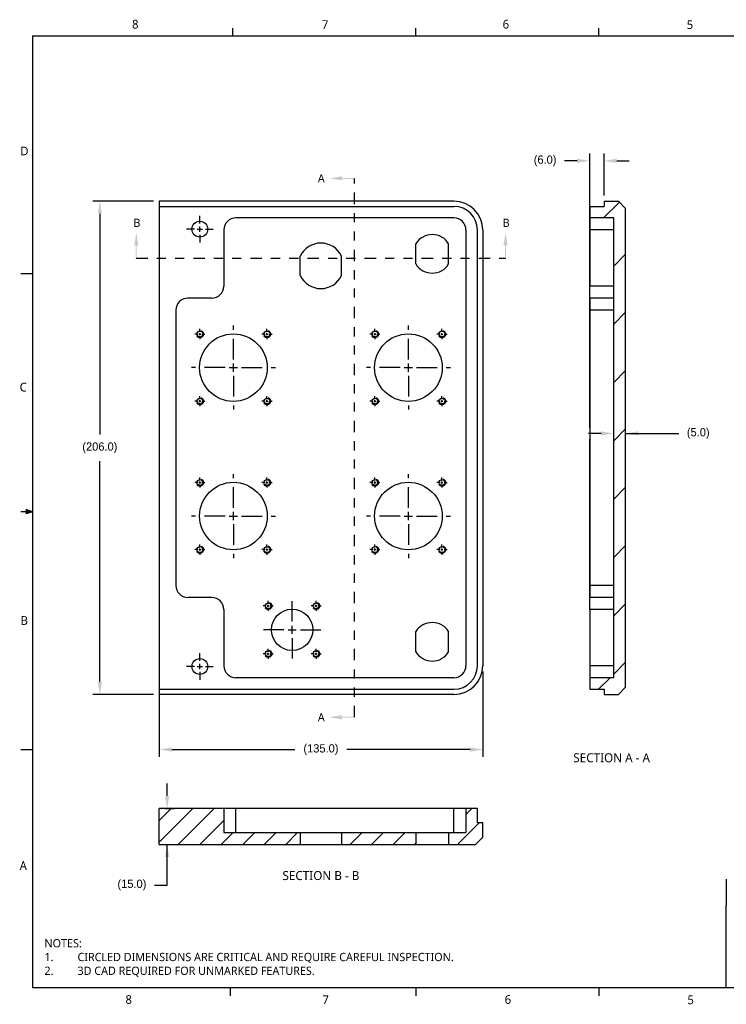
# Model space of a CAD drawing. Extents: x 0.3 to 17, y 0.1 to 10.9.
# Tile 1 of 2: x 0.3 to 8, y 0.1 to 10.9. Entities that reach past the tile are written whole.
import ezdxf

# ---------------------------------------------------------------- set-up
doc = ezdxf.new("R2010")
doc.units = 0
doc.header["$LTSCALE"] = 0.5
doc.header["$MEASUREMENT"] = 0
doc.header["$PDMODE"] = 33
doc.header["$PDSIZE"] = 0.03937
for name, pattern in [('CENTER', [0.72, 0.45, -0.09, 0.09, -0.09]), ('HIDDEN', [0.15, 0.1, -0.05]), ('ONS_PHANTOM', [0.5, 0.25, -0.05, 0.05, -0.05, 0.05, -0.05])]:
    doc.linetypes.add(name, pattern=pattern)
doc.layers.get('DEFPOINTS').update_dxf_attribs({"linetype": 'CONTINUOUS'})
for name, color, linetype in [('ANNOTATION_TEXT', 7, 'CONTINUOUS'), ('BORDER_FRAME', 7, 'CONTINUOUS'), ('CENTERMARKS', 7, 'CONTINUOUS'), ('SECTION_CUTTING_LINE', 7, 'ONS_PHANTOM'), ('SKETCHED_GEOMETRY', 7, 'CONTINUOUS'), ('SURFACE_THREAD_SYMBOLS_ON_', 7, 'HIDDEN'), ('TANGENT_LINES', 7, 'CONTINUOUS'), ('TITLE_BLOCK', 7, 'CONTINUOUS'), ('VIEW_HATCHES', 7, 'CONTINUOUS'), ('VISIBLE', 7, 'CONTINUOUS')]:
    doc.layers.add(name, color=color, linetype=linetype)
doc.styles.add('ONSHAPE-STANDARD', font='NotoSans-Regular.ttf')
doc.styles.add('ONSHAPE-STANDARD-DIMENSION', font='txt')
doc.styles.add('ONSHAPE-STANDARD-NOTESTYLE', font='Noto Sans', dxfattribs={"height": 0.090551})
doc.styles.add('ONSHAPE-STANDARD-VIEW-LABE', font='Noto Sans', dxfattribs={"height": 0.098425})
doc.dimstyles.new('ONSHAPE-STANDARD$0', dxfattribs={"dimtxt": 0.090551, "dimasz": 0.137795, "dimexe": 0.07874, "dimexo": 0.062992, "dimgap": 0.090551, "dimtad": 0, "dimtih": 1, "dimtoh": 1, "dimdec": 1, "dimlfac": 25.4, "dimzin": 7, "dimtxsty": 'ONSHAPE-STANDARD-DIMENSION', "dimcen": 0.09, "dimclrd": 7, "dimclre": 7, "dimclrt": 7, "dimadec": 1, "dimazin": 3, "dimtfac": 1, "dimtdec": 1, "dimtofl": 0, "dimtmove": 0, "dimatfit": 3, "dimtolj": 1, "dimtzin": 7})
pattern_1 = [(45, (-1.34411, 10.51615), (-0.1175937, 0.1175937), [])]

# ---------------------------------------------------------------- blocks, each defined once
blk = doc.blocks.new('*D4')
at = {"layer": 'ANNOTATION_TEXT', "color": 7}
for p, q in [((6.757, 6.422), (6.757, 6.437)), ((6.888, 6.422), (6.888, 6.437)), ((6.619, 6.359), (6.481, 6.359)), ((6.888, 6.359), (7.471, 6.359)), ((7.026, 6.359), (7.164, 6.359))]:
    blk.add_line(p, q, dxfattribs=at)
for points in [[(6.619, 6.336), (6.619, 6.382), (6.757, 6.359)], [(7.026, 6.382), (7.026, 6.336), (6.888, 6.359)]]:
    blk.add_solid(points, dxfattribs=at)
at = {"layer": 'DEFPOINTS', "color": 0}
for p in [(6.757, 6.359), (6.888, 6.359), (6.888, 6.359)]:
    blk.add_point(p, dxfattribs=at)
at = {"layer": 'ANNOTATION_TEXT', "color": 7, "insert": (7.683, 6.359), "char_height": 0.0906, "attachment_point": 5, "style": 'ONSHAPE-STANDARD-DIMENSION'}
blk.add_mtext('\\A1;(5.0)', dxfattribs=at)
blk = doc.blocks.new('*D5')
at = {"layer": 'ANNOTATION_TEXT', "color": 7}
for p, q in [((6.494, 6.421), (6.494, 9.426)), ((6.652, 8.968), (6.652, 9.426)), ((6.357, 9.347), (6.219, 9.347)), ((6.79, 9.347), (6.928, 9.347)), ((6.494, 4.493), (6.494, 6.296))]:
    blk.add_line(p, q, dxfattribs=at)
for points in [[(6.357, 9.324), (6.357, 9.37), (6.494, 9.347)], [(6.79, 9.37), (6.79, 9.324), (6.652, 9.347)]]:
    blk.add_solid(points, dxfattribs=at)
at = {"layer": 'DEFPOINTS', "color": 0}
for p in [(6.494, 9.347), (6.652, 8.905), (6.494, 4.43)]:
    blk.add_point(p, dxfattribs=at)
at = {"layer": 'ANNOTATION_TEXT', "color": 7, "insert": (6.006, 9.347), "char_height": 0.0906, "attachment_point": 5, "style": 'ONSHAPE-STANDARD-DIMENSION'}
blk.add_mtext('\\A1;(6.0)', dxfattribs=at)
blk = doc.blocks.new('*D6')
at = {"layer": 'ANNOTATION_TEXT', "color": 7}
for p, q in [((1.867, 2.386), (1.867, 2.524)), ((1.842, 2.248), (1.946, 2.248)), ((1.842, 1.855), (1.946, 1.855)), ((1.867, 1.409), (1.867, 1.855)), ((1.729, 1.409), (1.867, 1.409))]:
    blk.add_line(p, q, dxfattribs=at)
for points in [[(1.844, 2.386), (1.89, 2.386), (1.867, 2.248)], [(1.89, 1.717), (1.844, 1.717), (1.867, 1.855)]]:
    blk.add_solid(points, dxfattribs=at)
at = {"layer": 'DEFPOINTS', "color": 0}
for p in [(1.779, 2.248), (1.867, 2.248), (1.779, 1.855)]:
    blk.add_point(p, dxfattribs=at)
at = {"layer": 'ANNOTATION_TEXT', "color": 7, "insert": (1.481, 1.409), "char_height": 0.0906, "attachment_point": 5, "style": 'ONSHAPE-STANDARD-DIMENSION'}
blk.add_mtext('\\A1;(15.0)', dxfattribs=at)
blk = doc.blocks.new('*D7')
at = {"layer": 'ANNOTATION_TEXT', "color": 7}
for p, q in [((1.716, 8.905), (1.052, 8.905)), ((1.13, 8.767), (1.13, 6.348)), ((1.13, 3.636), (1.13, 6.055)), ((1.716, 3.498), (1.052, 3.498))]:
    blk.add_line(p, q, dxfattribs=at)
for points in [[(1.153, 8.767), (1.107, 8.767), (1.13, 8.905)], [(1.107, 3.636), (1.153, 3.636), (1.13, 3.498)]]:
    blk.add_solid(points, dxfattribs=at)
at = {"layer": 'DEFPOINTS', "color": 0}
for p in [(1.13, 8.905), (1.779, 8.905), (1.779, 3.498)]:
    blk.add_point(p, dxfattribs=at)
at = {"layer": 'ANNOTATION_TEXT', "color": 7, "insert": (1.13, 6.202), "char_height": 0.09055, "attachment_point": 5, "style": 'ONSHAPE-STANDARD-DIMENSION'}
blk.add_mtext('\\A1;(206.0)', dxfattribs=at)
blk = doc.blocks.new('*D8')
at = {"layer": 'ANNOTATION_TEXT', "color": 7}
for p, q in [((5.323, 3.75), (5.323, 2.816)), ((1.779, 3.493), (1.779, 2.816)), ((1.917, 2.894), (3.266, 2.894)), ((5.185, 2.894), (3.836, 2.894))]:
    blk.add_line(p, q, dxfattribs=at)
for points in [[(1.917, 2.917), (1.917, 2.871), (1.779, 2.894)], [(5.185, 2.871), (5.185, 2.917), (5.323, 2.894)]]:
    blk.add_solid(points, dxfattribs=at)
at = {"layer": 'DEFPOINTS', "color": 0}
for p in [(5.323, 3.813), (1.779, 3.556), (5.323, 2.894)]:
    blk.add_point(p, dxfattribs=at)
at = {"layer": 'ANNOTATION_TEXT', "color": 7, "insert": (3.551, 2.894), "char_height": 0.09055, "attachment_point": 5, "style": 'ONSHAPE-STANDARD-DIMENSION'}
blk.add_mtext('\\A1;(135.0)', dxfattribs=at)

msp = doc.modelspace()

# ---------------------------------------------------------------- hatches: boundary and pattern name
at = {"layer": 'VIEW_HATCHES'}
h = msp.add_hatch(dxfattribs=at)
h.set_pattern_fill('ANSI31', color=256, scale=3.614093, style=0, pattern_type=2)
h.set_pattern_definition([(45, (-1.77322, 5.41417), (-0.319444, 0.319444), [])])
edge = h.paths.add_edge_path(flags=0)
edge.add_line((6.8095, 3.4982), (6.8882, 3.5769))
edge.add_line((6.8882, 3.5769), (6.8882, 8.8262))
edge.add_line((6.8882, 8.8262), (6.8095, 8.905))
edge.add_line((6.652, 8.905), (6.8095, 8.905))
edge.add_line((6.652, 8.905), (6.652, 8.8472))
edge.add_line((6.4945, 8.8472), (6.652, 8.8472))
edge.add_line((6.4945, 8.8472), (6.4945, 8.7213))
edge.add_line((6.757, 8.7213), (6.4945, 8.7213))
edge.add_line((6.757, 3.6819), (6.757, 8.7213))
edge.add_line((6.757, 3.6819), (6.4945, 3.6819))
edge.add_line((6.4945, 3.6819), (6.4945, 3.5559))
edge.add_line((6.4945, 3.5559), (6.652, 3.5559))
edge.add_line((6.652, 3.5559), (6.652, 3.4982))
edge.add_line((6.652, 3.4982), (6.8095, 3.4982))
h = msp.add_hatch(dxfattribs=at)
h.set_pattern_fill('ANSI31', color=256, scale=1.330421, style=0, pattern_type=2)
h.set_pattern_definition(pattern_1)
edge = h.paths.add_edge_path(flags=0)
edge.add_line((1.7792, 1.8547), (3.3252, 1.8547))
edge.add_line((3.3252, 1.986), (3.3252, 1.8547))
edge.add_line((2.4879, 1.986), (3.3252, 1.986))
edge.add_line((2.4879, 2.2484), (2.4879, 1.986))
edge.add_line((2.4879, 2.2484), (1.7792, 2.2484))
edge.add_line((1.7792, 1.8547), (1.7792, 2.2484))
h = msp.add_hatch(dxfattribs=at)
h.set_pattern_fill('ANSI31', color=256, scale=1.330421, style=0, pattern_type=2)
h.set_pattern_definition(pattern_1)
edge = h.paths.add_edge_path(flags=0)
edge.add_line((5.3226, 2.091), (5.2648, 2.091))
edge.add_line((5.2648, 2.091), (5.2648, 2.2484))
edge.add_line((5.2648, 2.2484), (5.1388, 2.2484))
edge.add_line((5.1388, 2.2484), (5.1388, 1.986))
edge.add_line((4.9499, 1.986), (5.1388, 1.986))
edge.add_line((4.9499, 1.986), (4.9499, 1.8547))
edge.add_line((4.9499, 1.8547), (5.2438, 1.8547))
edge.add_line((5.2438, 1.8547), (5.3226, 1.9335))
edge.add_line((5.3226, 1.9335), (5.3226, 2.091))
h = msp.add_hatch(dxfattribs=at)
h.set_pattern_fill('ANSI31', color=256, scale=1.330421, style=0, pattern_type=2)
h.set_pattern_definition(pattern_1)
edge = h.paths.add_edge_path(flags=0)
edge.add_line((3.7766, 1.986), (4.5903, 1.986))
edge.add_line((3.7766, 1.986), (3.7766, 1.8547))
edge.add_line((3.7766, 1.8547), (4.5903, 1.8547))
edge.add_line((4.5903, 1.986), (4.5903, 1.8547))

# ---------------------------------------------------------------- linework, layer by layer
at = {"layer": 'BORDER_FRAME'}
for p, q in [((2.5875, 10.7165), (2.5875, 10.8028)), ((4.5911, 10.7165), (4.5911, 10.8028)), ((6.5947, 10.7165), (6.5947, 10.8028)), ((0.3928, 10.7165), (0.3928, 0.2823)), ((0.3928, 10.7165), (16.846, 10.7165)), ((0.3924, 8.1073), (0.2652, 8.1073)), ((0.3924, 5.4994), (0.324, 5.5238)), ((0.324, 5.5238), (0.324, 5.4764)), ((0.3924, 5.4994), (0.324, 5.5086)), ((0.3924, 5.4994), (0.2652, 5.4994)), ((0.3924, 5.4994), (0.324, 5.4764)), ((0.3924, 5.4994), (0.324, 5.4889)), ((0.3924, 2.8915), (0.2652, 2.8915)), ((16.846, 0.2823), (0.3928, 0.2823)), ((2.5559, 0.2795), (2.5559, 0.1959)), ((4.5911, 0.2822), (4.5911, 0.1959)), ((6.5947, 0.2822), (6.5947, 0.1959))]:
    msp.add_line(p, q, dxfattribs=at)
at = {"layer": 'CENTERMARKS', "linetype": 'CENTER'}
for p, q in [((2.2254, 8.6585), (2.2254, 8.7451)), ((2.1648, 8.5979), (2.0782, 8.5979)), ((2.2254, 8.5373), (2.2254, 8.4507)), ((2.2861, 8.5979), (2.3727, 8.5979)), ((2.2025, 7.4483), (2.1697, 7.4483)), ((2.2254, 7.4713), (2.2254, 7.5041)), ((2.2484, 7.4483), (2.2812, 7.4483)), ((2.5929, 7.1708), (2.5929, 7.5409)), ((2.9374, 7.4483), (2.9046, 7.4483)), ((2.9604, 7.4713), (2.9604, 7.5041)), ((2.9833, 7.4483), (3.0161, 7.4483)), ((4.1185, 7.4483), (4.0857, 7.4483)), ((4.1415, 7.4713), (4.1415, 7.5041)), ((4.1644, 7.4483), (4.1972, 7.4483)), ((4.5089, 7.1708), (4.5089, 7.5409)), ((4.8534, 7.4483), (4.8206, 7.4483)), ((4.8764, 7.4713), (4.8764, 7.5041)), ((4.8993, 7.4483), (4.9321, 7.4483)), ((2.2254, 7.4253), (2.2254, 7.3925)), ((2.9604, 7.4253), (2.9604, 7.3925)), ((4.1415, 7.4253), (4.1415, 7.3925)), ((4.8764, 7.4253), (4.8764, 7.3925)), ((2.5029, 7.0808), (2.1328, 7.0808)), ((2.6829, 7.0808), (3.053, 7.0808)), ((4.4189, 7.0808), (4.0488, 7.0808)), ((4.5989, 7.0808), (4.969, 7.0808)), ((2.5929, 6.9908), (2.5929, 6.6208)), ((4.5089, 6.9908), (4.5089, 6.6208)), ((2.2025, 6.7134), (2.1697, 6.7134)), ((2.2254, 6.7363), (2.2254, 6.7692)), ((2.2484, 6.7134), (2.2812, 6.7134)), ((2.9374, 6.7134), (2.9046, 6.7134)), ((2.9604, 6.7363), (2.9604, 6.7692)), ((2.9833, 6.7134), (3.0161, 6.7134)), ((4.1185, 6.7134), (4.0857, 6.7134)), ((4.1415, 6.7363), (4.1415, 6.7692)), ((4.1644, 6.7134), (4.1972, 6.7134)), ((4.8534, 6.7134), (4.8206, 6.7134)), ((4.8764, 6.7363), (4.8764, 6.7692)), ((4.8993, 6.7134), (4.9321, 6.7134)), ((2.2254, 6.6904), (2.2254, 6.6576)), ((2.9604, 6.6904), (2.9604, 6.6576)), ((4.1415, 6.6904), (4.1415, 6.6576)), ((4.8764, 6.6904), (4.8764, 6.6576)), ((2.2254, 5.844), (2.2254, 5.8768)), ((2.5929, 5.5435), (2.5929, 5.9136)), ((2.9604, 5.844), (2.9604, 5.8768)), ((4.1415, 5.844), (4.1415, 5.8768)), ((4.5089, 5.5435), (4.5089, 5.9136)), ((4.8764, 5.844), (4.8764, 5.8768)), ((2.2025, 5.821), (2.1697, 5.821)), ((2.2254, 5.798), (2.2254, 5.7652)), ((2.2484, 5.821), (2.2812, 5.821)), ((2.9374, 5.821), (2.9046, 5.821)), ((2.9604, 5.798), (2.9604, 5.7652)), ((2.9833, 5.821), (3.0161, 5.821)), ((4.1185, 5.821), (4.0857, 5.821)), ((4.1415, 5.798), (4.1415, 5.7652)), ((4.1644, 5.821), (4.1972, 5.821)), ((4.8534, 5.821), (4.8206, 5.821)), ((4.8764, 5.798), (4.8764, 5.7652)), ((4.8993, 5.821), (4.9321, 5.821)), ((2.5029, 5.4535), (2.1328, 5.4535)), ((2.6829, 5.4535), (3.053, 5.4535)), ((4.4189, 5.4535), (4.0488, 5.4535)), ((4.5989, 5.4535), (4.969, 5.4535)), ((2.5929, 5.3635), (2.5929, 4.9935)), ((4.5089, 5.3635), (4.5089, 4.9935)), ((2.2025, 5.0861), (2.1697, 5.0861)), ((2.2254, 5.1091), (2.2254, 5.1419)), ((2.2484, 5.0861), (2.2812, 5.0861)), ((2.9374, 5.0861), (2.9046, 5.0861)), ((2.9604, 5.1091), (2.9604, 5.1419)), ((2.9833, 5.0861), (3.0161, 5.0861)), ((4.1185, 5.0861), (4.0857, 5.0861)), ((4.1415, 5.1091), (4.1415, 5.1419)), ((4.1644, 5.0861), (4.1972, 5.0861)), ((4.8534, 5.0861), (4.8206, 5.0861)), ((4.8764, 5.1091), (4.8764, 5.1419)), ((4.8993, 5.0861), (4.9321, 5.0861)), ((2.2254, 5.0631), (2.2254, 5.0303)), ((2.9604, 5.0631), (2.9604, 5.0303)), ((4.1415, 5.0631), (4.1415, 5.0303)), ((4.8764, 5.0631), (4.8764, 5.0303)), ((2.9505, 4.4693), (2.9177, 4.4693)), ((2.9735, 4.4923), (2.9735, 4.5251)), ((2.9735, 4.4463), (2.9735, 4.4135)), ((2.9964, 4.4693), (3.0292, 4.4693)), ((3.2359, 4.2968), (3.2359, 4.5232)), ((3.4754, 4.4693), (3.4426, 4.4693)), ((3.4984, 4.4923), (3.4984, 4.5251)), ((3.4984, 4.4463), (3.4984, 4.4135)), ((3.5214, 4.4693), (3.5542, 4.4693)), ((3.1459, 4.2068), (2.9196, 4.2068)), ((3.2359, 4.1168), (3.2359, 3.8904)), ((3.3259, 4.2068), (3.5523, 4.2068)), ((2.9735, 3.9673), (2.9735, 4.0001)), ((3.4984, 3.9673), (3.4984, 4.0001)), ((2.2254, 3.8659), (2.2254, 3.9525)), ((2.9505, 3.9444), (2.9177, 3.9444)), ((2.9735, 3.9214), (2.9735, 3.8886)), ((2.9964, 3.9444), (3.0292, 3.9444)), ((3.4754, 3.9444), (3.4426, 3.9444)), ((3.4984, 3.9214), (3.4984, 3.8886)), ((3.5214, 3.9444), (3.5542, 3.9444)), ((2.1648, 3.8052), (2.0782, 3.8052)), ((2.2861, 3.8052), (2.3727, 3.8052)), ((2.2254, 3.7446), (2.2254, 3.658))]:
    msp.add_line(p, q, dxfattribs=at)
at = {"layer": 'CENTERMARKS', "linetype": 'CONTINUOUS'}
for p, q in [((2.1951, 8.5979), (2.2558, 8.5979)), ((2.2254, 8.5676), (2.2254, 8.6282)), ((2.214, 7.4483), (2.2369, 7.4483)), ((2.2254, 7.4368), (2.2254, 7.4598)), ((2.9489, 7.4483), (2.9718, 7.4483)), ((2.9604, 7.4368), (2.9604, 7.4598)), ((4.13, 7.4483), (4.1529, 7.4483)), ((4.1415, 7.4368), (4.1415, 7.4598)), ((4.8649, 7.4483), (4.8878, 7.4483)), ((4.8764, 7.4368), (4.8764, 7.4598)), ((2.5929, 7.0358), (2.5929, 7.1258)), ((4.5089, 7.0358), (4.5089, 7.1258)), ((2.5479, 7.0808), (2.6379, 7.0808)), ((4.4639, 7.0808), (4.5539, 7.0808)), ((2.214, 6.7134), (2.2369, 6.7134)), ((2.2254, 6.7019), (2.2254, 6.7249)), ((2.9489, 6.7134), (2.9718, 6.7134)), ((2.9604, 6.7019), (2.9604, 6.7249)), ((4.13, 6.7134), (4.1529, 6.7134)), ((4.1415, 6.7019), (4.1415, 6.7249)), ((4.8649, 6.7134), (4.8878, 6.7134)), ((4.8764, 6.7019), (4.8764, 6.7249)), ((2.2254, 5.8095), (2.2254, 5.8325)), ((2.9604, 5.8095), (2.9604, 5.8325)), ((4.1415, 5.8095), (4.1415, 5.8325)), ((4.8764, 5.8095), (4.8764, 5.8325)), ((2.214, 5.821), (2.2369, 5.821)), ((2.9489, 5.821), (2.9718, 5.821)), ((4.13, 5.821), (4.1529, 5.821)), ((4.8649, 5.821), (4.8878, 5.821)), ((2.5479, 5.4535), (2.6379, 5.4535)), ((2.5929, 5.4085), (2.5929, 5.4985)), ((4.4639, 5.4535), (4.5539, 5.4535)), ((4.5089, 5.4085), (4.5089, 5.4985)), ((2.214, 5.0861), (2.2369, 5.0861)), ((2.2254, 5.0746), (2.2254, 5.0976)), ((2.9489, 5.0861), (2.9718, 5.0861)), ((2.9604, 5.0746), (2.9604, 5.0976)), ((4.13, 5.0861), (4.1529, 5.0861)), ((4.1415, 5.0746), (4.1415, 5.0976)), ((4.8649, 5.0861), (4.8878, 5.0861)), ((4.8764, 5.0746), (4.8764, 5.0976)), ((2.962, 4.4693), (2.985, 4.4693)), ((2.9735, 4.4578), (2.9735, 4.4808)), ((3.4869, 4.4693), (3.5099, 4.4693)), ((3.4984, 4.4578), (3.4984, 4.4808)), ((3.2359, 4.1618), (3.2359, 4.2518)), ((3.1909, 4.2068), (3.2809, 4.2068)), ((2.962, 3.9444), (2.985, 3.9444)), ((2.9735, 3.9329), (2.9735, 3.9558)), ((3.4869, 3.9444), (3.5099, 3.9444)), ((3.4984, 3.9329), (3.4984, 3.9558)), ((2.1951, 3.8052), (2.2558, 3.8052)), ((2.2254, 3.7749), (2.2254, 3.8356))]:
    msp.add_line(p, q, dxfattribs=at)
at = {"layer": 'SECTION_CUTTING_LINE', "color": 7}
for p, q in [((3.9194, 3.2482), (3.9194, 9.155)), ((1.5292, 8.2816), (5.5726, 8.2816))]:
    msp.add_line(p, q, dxfattribs=at)
for points in [[(3.6438, 9.155), (3.7816, 9.132), (3.7816, 9.178)], [(3.7816, 9.1492), (3.9194, 9.1492), (3.7816, 9.1607), (3.9194, 9.1607)], [(1.5292, 8.5572), (1.5063, 8.4194), (1.5522, 8.4194)], [(5.5726, 8.5572), (5.5496, 8.4194), (5.5955, 8.4194)], [(1.5235, 8.4194), (1.5235, 8.2816), (1.535, 8.4194), (1.535, 8.2816)], [(5.5668, 8.4194), (5.5668, 8.2816), (5.5783, 8.4194), (5.5783, 8.2816)], [(3.6438, 3.2482), (3.7816, 3.2252), (3.7816, 3.2711)], [(3.7816, 3.2424), (3.9194, 3.2424), (3.7816, 3.2539), (3.9194, 3.2539)]]:
    msp.add_solid(points, dxfattribs=at)
at = {"layer": 'SURFACE_THREAD_SYMBOLS_ON_'}
for centre in [(2.2254, 7.4483), (2.9604, 7.4483), (4.1415, 7.4483), (4.8764, 7.4483), (2.2254, 6.7134), (2.9604, 6.7134), (4.1415, 6.7134), (4.8764, 6.7134), (2.2254, 5.821), (2.9604, 5.821), (4.1415, 5.821), (4.8764, 5.821), (2.2254, 5.0861), (2.9604, 5.0861), (4.1415, 5.0861), (4.8764, 5.0861), (2.9735, 4.4693), (3.4984, 4.4693), (2.9735, 3.9444), (3.4984, 3.9444)]:
    msp.add_circle(centre, 0.0394, dxfattribs=at)
at = {"layer": 'TANGENT_LINES'}
for p, q in [((6.757, 8.59), (6.4945, 8.59)), ((6.757, 7.9732), (6.4945, 7.9732)), ((6.757, 7.7108), (6.4945, 7.7108)), ((6.757, 4.6924), (6.4945, 4.6924)), ((6.757, 4.4299), (6.4945, 4.4299)), ((6.757, 3.8131), (6.4945, 3.8131)), ((2.6191, 1.986), (2.6191, 2.2484)), ((5.0076, 1.986), (5.0076, 2.2484))]:
    msp.add_line(p, q, dxfattribs=at)
at = {"layer": 'TITLE_BLOCK'}
for p in [(7.9901, 1.4739), (7.9901, 0.2821)]:
    msp.add_line(p, (7.9901, 1.1878), dxfattribs=at)
at = {"layer": 'VISIBLE'}
for p, q in [((5.0076, 8.905), (1.7792, 8.905)), ((1.7792, 8.905), (1.7792, 8.8472)), ((6.652, 8.905), (6.8095, 8.905)), ((6.652, 8.905), (6.652, 8.8472)), ((6.8882, 8.8262), (6.8095, 8.905)), ((1.7792, 8.8472), (1.7792, 3.5559)), ((1.7792, 8.8472), (5.0076, 8.8472)), ((6.4945, 8.8472), (6.4945, 8.7213)), ((6.4945, 8.8472), (6.652, 8.8472)), ((6.8882, 3.5769), (6.8882, 8.8262)), ((5.0076, 8.7213), (2.6191, 8.7213)), ((6.757, 8.7213), (6.4945, 8.7213)), ((6.4945, 8.7213), (6.4945, 8.59)), ((6.757, 3.6819), (6.757, 8.7213)), ((2.4879, 8.59), (2.4879, 7.9732)), ((5.1388, 8.59), (5.1388, 3.8131)), ((5.2648, 3.8131), (5.2648, 8.59)), ((5.3226, 8.59), (5.3226, 3.8131)), ((6.4945, 8.59), (6.4945, 7.9732)), ((4.5903, 8.2166), (4.5903, 8.4385)), ((4.9499, 8.2166), (4.9499, 8.4385)), ((3.3252, 8.0904), (3.3252, 8.3023)), ((3.7766, 8.0904), (3.7766, 8.3023)), ((6.4945, 7.842), (6.4945, 7.9732)), ((2.3567, 7.842), (2.0942, 7.842)), ((6.757, 7.842), (6.4945, 7.842)), ((6.4945, 7.842), (6.4945, 7.7108)), ((1.963, 7.7108), (1.963, 4.6924)), ((6.4945, 7.7108), (6.4945, 4.6924)), ((6.4945, 4.6924), (6.4945, 4.5612)), ((2.3567, 4.5612), (2.0942, 4.5612)), ((6.757, 4.5612), (6.4945, 4.5612)), ((6.4945, 4.4299), (6.4945, 4.5612)), ((2.4879, 4.4299), (2.4879, 3.8131)), ((6.4945, 4.4299), (6.4945, 3.8131)), ((4.5903, 3.9646), (4.5903, 4.1866)), ((4.9499, 3.9646), (4.9499, 4.1866)), ((6.4945, 3.8131), (6.4945, 3.6819)), ((5.0076, 3.6819), (2.6191, 3.6819)), ((6.757, 3.6819), (6.4945, 3.6819)), ((6.4945, 3.6819), (6.4945, 3.5559)), ((6.8095, 3.4982), (6.8882, 3.5769)), ((1.7792, 3.5559), (5.0076, 3.5559)), ((1.7792, 3.5559), (1.7792, 3.4982)), ((5.0076, 3.4982), (1.7792, 3.4982)), ((6.4945, 3.5559), (6.652, 3.5559)), ((6.652, 3.5559), (6.652, 3.4982)), ((6.652, 3.4982), (6.8095, 3.4982)), ((2.4879, 2.2484), (1.7792, 2.2484)), ((1.7792, 1.8547), (1.7792, 2.2484)), ((2.4879, 2.2484), (2.4879, 1.986)), ((2.6191, 2.2484), (2.4879, 2.2484)), ((5.0076, 2.2484), (2.6191, 2.2484)), ((5.1388, 2.2484), (5.0076, 2.2484)), ((5.1388, 2.2484), (5.1388, 1.986)), ((5.2648, 2.2484), (5.1388, 2.2484)), ((5.2648, 2.091), (5.2648, 2.2484)), ((5.3226, 2.091), (5.2648, 2.091)), ((5.3226, 1.9335), (5.3226, 2.091)), ((2.4879, 1.986), (3.3252, 1.986)), ((3.3252, 1.986), (3.3252, 1.8547)), ((3.3252, 1.986), (3.7766, 1.986)), ((3.7766, 1.986), (4.5903, 1.986)), ((3.7766, 1.986), (3.7766, 1.8547)), ((4.5903, 1.986), (4.5903, 1.8547)), ((4.5903, 1.986), (4.9499, 1.986)), ((4.9499, 1.986), (5.1388, 1.986)), ((4.9499, 1.986), (4.9499, 1.8547)), ((1.7792, 1.8547), (3.3252, 1.8547)), ((3.3252, 1.8547), (3.7766, 1.8547)), ((3.7766, 1.8547), (4.5903, 1.8547)), ((4.5903, 1.8547), (4.9499, 1.8547)), ((4.9499, 1.8547), (5.2438, 1.8547)), ((5.2438, 1.8547), (5.3226, 1.9335))]:
    msp.add_line(p, q, dxfattribs=at)
for centre, radius in [((2.2254, 8.5979), 0.0866), ((2.2254, 7.4483), 0.0328), ((2.5929, 7.0808), 0.3701), ((2.9604, 7.4483), 0.0328), ((4.1415, 7.4483), 0.0328), ((4.5089, 7.0808), 0.3701), ((4.8764, 7.4483), 0.0328), ((2.2254, 6.7134), 0.0328), ((2.9604, 6.7134), 0.0328), ((4.1415, 6.7134), 0.0328), ((4.8764, 6.7134), 0.0328), ((2.2254, 5.821), 0.0328), ((2.9604, 5.821), 0.0328), ((4.1415, 5.821), 0.0328), ((4.8764, 5.821), 0.0328), ((2.5929, 5.4535), 0.3701), ((4.5089, 5.4535), 0.3701), ((2.2254, 5.0861), 0.0328), ((2.9604, 5.0861), 0.0328), ((4.1415, 5.0861), 0.0328), ((4.8764, 5.0861), 0.0328), ((2.9735, 4.4693), 0.0328), ((3.2359, 4.2068), 0.2264), ((3.4984, 4.4693), 0.0328), ((2.2254, 3.8052), 0.0866), ((2.9735, 3.9444), 0.0328), ((3.4984, 3.9444), 0.0328)]:
    msp.add_circle(centre, radius, dxfattribs=at)
for centre, radius, start, end in [((5.0076, 8.59), 0.315, 0, 90), ((5.0076, 8.59), 0.2572, 0, 90), ((2.6191, 8.59), 0.1312, 90, 180), ((5.0076, 8.59), 0.1312, 0, 90), ((4.7701, 8.3276), 0.2113, 31.68685, 148.31315), ((3.5509, 8.1963), 0.2493, 25.14125, 154.85875), ((4.7701, 8.3276), 0.2113, 211.68685, 328.31315), ((3.5509, 8.1963), 0.2493, 205.14125, 334.85875), ((2.3567, 7.9732), 0.1312, 270, 0), ((2.0942, 7.7108), 0.1312, 90, 180), ((2.0942, 4.6924), 0.1312, 180, 270), ((2.3567, 4.4299), 0.1312, 0, 90), ((4.7701, 4.0756), 0.2113, 31.68685, 148.31315), ((4.7701, 4.0756), 0.2113, 211.68685, 328.31315), ((2.6191, 3.8131), 0.1312, 180, 270), ((5.0076, 3.8131), 0.2572, 270, 360), ((5.0076, 3.8131), 0.315, 270, 0), ((5.0076, 3.8131), 0.1312, 270, 0)]:
    msp.add_arc(centre, radius, start, end, dxfattribs=at)

# ---------------------------------------------------------------- texts
at = {"layer": 'ANNOTATION_TEXT', "color": 7, "char_height": 0.098425, "attachment_point": 2, "style": 'ONSHAPE-STANDARD-VIEW-LABE'}
for s, insert in [('SECTION A - A ', (6.7344, 2.8537)), ('SECTION B - B ', (3.5509, 1.5624))]:
    msp.add_mtext(s, dxfattribs=dict(at, insert=insert))
at = {"layer": 'ANNOTATION_TEXT', "insert": (0.523, 0.817), "char_height": 0.090551, "width": 6.788272, "attachment_point": 1, "style": 'ONSHAPE-STANDARD-NOTESTYLE'}
msp.add_mtext('NOTES:\\P1.^ICIRCLED DIMENSIONS ARE CRITICAL AND REQUIRE CAREFUL INSPECTION. \\P2.^I3D CAD REQUIRED FOR UNMARKED FEATURES. ', dxfattribs=at)
at = {"layer": 'BORDER_FRAME', "char_height": 0.0954, "attachment_point": 1, "style": 'ONSHAPE-STANDARD'}
for s, insert in [('8', (1.4826, 10.8922)), ('7', (3.5606, 10.8887)), ('6', (5.541, 10.8924)), ('5', (7.5568, 10.8876)), ('D', (0.2582, 9.5022)), ('C', (0.2518, 6.9147)), ('B', (0.262, 4.3568)), ('8', (1.4107, 0.202)), ('7', (3.5672, 0.202)), ('6', (5.5633, 0.2024)), ('5', (7.5644, 0.1993))]:
    msp.add_mtext(s, dxfattribs=dict(at, insert=insert))
at = {"layer": 'SECTION_CUTTING_LINE', "color": 7, "linetype": 'CONTINUOUS', "char_height": 0.090551, "attachment_point": 1, "style": 'ONSHAPE-STANDARD'}
for s, insert, width in [('\\fNoto Sans|b0|i0|c0|p0;\\W1.0000000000;\\T1.0000000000;\\o\\lA', (3.5172, 9.2003), 0.080744), ('\\fNoto Sans|b0|i0|c0|p0;\\W1.0000000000;\\T1.0000000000;\\o\\lB', (1.4977, 8.7132), 0.082101), ('\\fNoto Sans|b0|i0|c0|p0;\\W1.0000000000;\\T1.0000000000;\\o\\lB', (5.541, 8.7132), 0.082101), ('\\fNoto Sans|b0|i0|c0|p0;\\W1.0000000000;\\T1.0000000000;\\o\\lA', (3.5172, 3.2934), 0.080744)]:
    msp.add_mtext(s, dxfattribs=dict(at, insert=insert, width=width))
at = {"layer": 'SKETCHED_GEOMETRY', "insert": (0.252, 1.6708), "char_height": 0.0954, "attachment_point": 1, "style": 'ONSHAPE-STANDARD'}
msp.add_mtext('A', dxfattribs=at)

# ---------------------------------------------------------------- dimensions: what is measured, and where the dimension line sits
at = {"layer": 'ANNOTATION_TEXT'}
dim = msp.add_linear_dim(base=(6.4945, 9.3468), p1=(6.652, 8.905, 0.5271), p2=(6.4945, 4.4299, -0.9043), text='(<>)', dimstyle='ONSHAPE-STANDARD$0', override={"dimlfac": 38.1, "dimpost": ''}, dxfattribs=at)
dim.commit()
dim.dimension.update_dxf_attribs({"geometry": '*D5', "text_midpoint": (6.0064, 9.3468)})
for base, p1, p2, picture, middle, dimtype in [((1.1303, 8.905), (1.7792, 3.4982, 0.0197), (1.7792, 8.905, 0.0197), '*D7', (1.1303, 6.2016), 160), ((1.8671, 2.2484), (1.7792, 1.8547, -2.0801), (1.7792, 2.2484, -2.0801), '*D6', (1.4807, 1.409), 161)]:
    dim = msp.add_linear_dim(base=base, p1=p1, p2=p2, angle=90, text='(<>)', dimstyle='ONSHAPE-STANDARD$0', override={"dimlfac": 38.1, "dimpost": ''}, dxfattribs=at)
    dim.commit()
    dim.dimension.update_dxf_attribs({"geometry": picture, "text_midpoint": middle, "dimtype": dimtype})
for base, p1, p2, picture, middle in [((6.8882, 6.3586), (6.757, 6.3586, 0.5271), (6.8882, 6.3586, 0.5271), '*D4', (7.6834, 6.3586)), ((5.3226, 2.8943), (1.7792, 3.5559, 0.1772), (5.3226, 3.8131, 0.0197), '*D8', (3.5509, 2.8943))]:
    dim = msp.add_linear_dim(base=base, p1=p1, p2=p2, text='(<>)', dimstyle='ONSHAPE-STANDARD$0', override={"dimlfac": 38.1, "dimpost": ''}, dxfattribs=at)
    dim.commit()
    dim.dimension.update_dxf_attribs({"geometry": picture, "text_midpoint": middle, "dimtype": 160})

doc.saveas('drawing.dxf')
